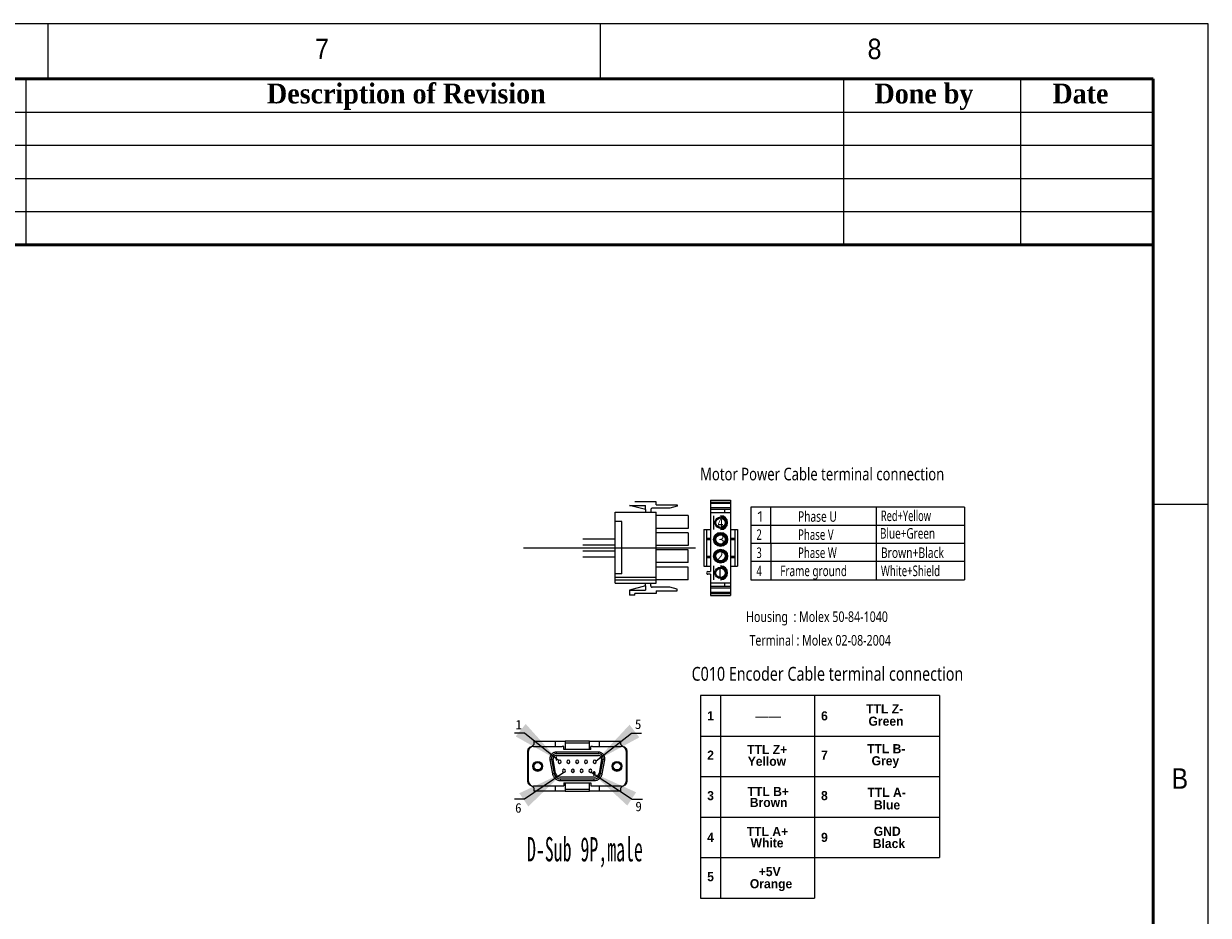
# Model space of a CAD drawing. Header units: millimetres. Extents: x 75 to 6266, y 75 to 4380.
# Tile 24 of 24: x 4617 to 6225, y 3170 to 4380. Entities that reach past the tile are written whole.
import ezdxf

# ---------------------------------------------------------------- set-up
doc = ezdxf.new("R2010")
doc.units = ezdxf.units.MM
doc.header["$LTSCALE"] = 15
doc.linetypes.add('CENTER', pattern=[10.16, 6.35, -1.27, 1.27, -1.27])
doc.linetypes.add('HIDDEN', pattern=[1.905, 1.27, -0.635])
for name, color, linetype in [('003', 179, 'Continuous'), ('1', 1, 'CENTER'), ('2', 2, 'HIDDEN'), ('DIMNS', 7, 'Continuous')]:
    doc.layers.add(name, color=color, linetype=linetype)
doc.styles.add('SLDTEXTSTYLE1', font='GOTHIC.TTF', dxfattribs={"width": 0.913})
doc.styles.add('SLDTEXTSTYLE12', font='SIMSUN.TTC')
doc.styles.add('SLDTEXTSTYLE2', font='TIMESBD.TTF', dxfattribs={"width": 0.933})
doc.styles.add('SLDTEXTSTYLE4', font='SIMSUN.TTC', dxfattribs={"bigfont": 'bigfont'})
doc.styles.add('SLDTEXTSTYLE6', font='ARIALBD.TTF', dxfattribs={"width": 0.948})
doc.styles.add('SLDTEXTSTYLE9', font='MSYH.TTC')
doc.styles.get("Standard").update_dxf_attribs({"font": 'MSYH.TTC'})
doc.dimstyles.new('SLDDIMSTYLE0', dxfattribs={"dimtxt": 52.5, "dimasz": 61.2, "dimexe": 0, "dimexo": 0.0625, "dimgap": 13.125, "dimtad": 2, "dimrnd": 1e-09, "dimzin": 4, "dimdsep": 46, "dimtxsty": 'SLDTEXTSTYLE9', "dimsah": 1, "dimcen": 0.09, "dimadec": 0, "dimazin": 1, "dimtfac": 1, "dimtmove": 0, "dimatfit": 0, "dimfxl": 0, "dimfrac": 2, "dimtolj": 1, "dimtzin": 12, "dimarcsym": 0})

# ---------------------------------------------------------------- blocks, each defined once
blk = doc.blocks.new('DB9')
at = {"color": 40, "linetype": 'Continuous'}
for p, q in [((-662.2, 195.2), (-662.2, 191)), ((-662.2, 195.2), (-635.4, 195.2)), ((-635.4, 195.2), (-635.4, 188.6)), ((-635.4, 195.2), (-622.7, 195.2)), ((-622.7, 195.2), (-622.7, 195.1)), ((-592.2, 195.2), (-622.7, 195.2)), ((-622.7, 195.1), (-622.7, 193.1)), ((-592.2, 195.1), (-592.2, 195.2)), ((-592.2, 195.2), (-579.5, 195.2)), ((-592.2, 193.1), (-592.2, 195.1)), ((-579.5, 188.6), (-579.5, 195.2)), ((-579.5, 195.2), (-552.7, 195.2)), ((-552.7, 191), (-552.7, 195.2)), ((-669.9, 163.7), (-669.9, 183.3)), ((-668.9, 144.5), (-668.9, 182.5)), ((-662.2, 191), (-665.1, 188.1)), ((-662.8, 188.6), (-626.6, 188.6)), ((-634, 181.3), (-634, 179.3)), ((-580.9, 181.3), (-634, 181.3)), ((-580.9, 179.3), (-634, 179.3)), ((-624.4, 188.6), (-626.6, 188.6)), ((-624.4, 184.6), (-624.4, 188.6)), ((-622.7, 184.6), (-624.4, 184.6)), ((-622.7, 193.1), (-622.7, 184.6)), ((-622.7, 193.1), (-592.2, 193.1)), ((-592.2, 184.6), (-622.7, 184.6)), ((-592.2, 184.6), (-592.2, 193.1)), ((-590.5, 184.6), (-592.2, 184.6)), ((-588.3, 188.6), (-590.5, 188.6)), ((-590.5, 184.6), (-590.5, 188.6)), ((-588.3, 188.6), (-552.1, 188.6)), ((-580.9, 181.3), (-580.9, 179.3)), ((-549.8, 188.1), (-552.7, 191)), ((-546, 182.5), (-546, 144.5)), ((-545, 183.3), (-545, 163.7)), ((-642.1, 173.2), (-642, 171.8)), ((-642, 171.8), (-638.8, 154)), ((-640, 172.1), (-636.8, 154.4)), ((-634.8, 154.7), (-638, 172.5)), ((-634.4, 175.2), (-634.6, 174.8)), ((-634.6, 174.8), (-634, 174.8)), ((-633.7, 175.2), (-634.4, 175.2)), ((-634, 177.2), (-580.9, 177.2)), ((-634, 174.8), (-634, 171.1)), ((-634, 171.1), (-633.7, 171.1)), ((-633.7, 171.1), (-633.7, 175.2)), ((-576.9, 172.5), (-580.1, 154.7)), ((-578.1, 154.4), (-574.9, 172.1)), ((-576.1, 154), (-572.9, 171.8)), ((-669.9, 144.1), (-669.9, 163.7)), ((-669.9, 163.7), (-668.9, 163.7)), ((-586.1, 149.7), (-628.8, 149.7)), ((-585.8, 154), (-586.9, 152.3)), ((-586.9, 152.3), (-586.7, 152.1)), ((-586.7, 152.1), (-585.4, 154)), ((-546, 163.7), (-545, 163.7)), ((-545, 163.7), (-545, 144.1)), ((-664.5, 138.6), (-662.2, 136.3)), ((-626.6, 138.4), (-662.8, 138.4)), ((-662.2, 136.3), (-662.2, 132.2)), ((-635.4, 138.4), (-635.4, 132.2)), ((-628.8, 147.7), (-586.1, 147.7)), ((-628.8, 145.6), (-628.8, 147.7)), ((-628.8, 145.6), (-586.1, 145.6)), ((-626.6, 138.8), (-624.4, 138.8)), ((-624.4, 142.8), (-624.4, 138.8)), ((-624.4, 142.8), (-622.7, 142.8)), ((-622.7, 142.8), (-622.7, 134.2)), ((-622.7, 142.8), (-592.2, 142.8)), ((-592.2, 134.2), (-592.2, 142.8)), ((-592.2, 142.8), (-590.5, 142.8)), ((-590.5, 142.8), (-590.5, 138.8)), ((-590.5, 138.8), (-588.3, 138.8)), ((-552.1, 138.4), (-588.3, 138.4)), ((-586.1, 145.6), (-586.1, 147.7)), ((-579.5, 132.2), (-579.5, 138.4)), ((-552.7, 136.3), (-550.4, 138.6)), ((-552.7, 132.2), (-552.7, 136.3)), ((-635.4, 132.2), (-662.2, 132.2)), ((-622.7, 132.2), (-635.4, 132.2)), ((-592.2, 134.2), (-622.7, 134.2)), ((-622.7, 134.2), (-622.7, 132.2)), ((-622.7, 132.2), (-622.7, 132.2)), ((-622.7, 132.2), (-592.2, 132.2)), ((-592.2, 132.2), (-592.2, 134.2)), ((-592.2, 132.2), (-592.2, 132.2)), ((-579.5, 132.2), (-592.2, 132.2)), ((-552.7, 132.2), (-579.5, 132.2))]:
    blk.add_line(p, q, dxfattribs=at)
at = {"color": 40}
blk.add_line((-452.2, -2.5), (-308.7, -2.5), dxfattribs=at)
at = {"color": 40, "linetype": 'Continuous', "flags": 128}
for points in [[(-642, 171.8), (-641.6, 171.8), (-641.2, 171.9), (-640.9, 172), (-640.6, 172), (-640.3, 172.1), (-640.1, 172.1), (-640, 172.1), (-640, 172.1)], [(-572.9, 171.8), (-573.3, 171.8), (-573.7, 171.9), (-574.1, 172), (-574.4, 172), (-574.6, 172.1), (-574.8, 172.1), (-574.9, 172.1), (-574.9, 172.1)], [(-638.8, 154), (-638.4, 154.1), (-638.1, 154.2), (-637.7, 154.2), (-637.4, 154.3), (-637.2, 154.3), (-637, 154.4), (-636.9, 154.4), (-636.8, 154.4)], [(-578.1, 154.4), (-578, 154.4), (-577.9, 154.4), (-577.7, 154.3), (-577.5, 154.3), (-577.2, 154.2), (-576.8, 154.2), (-576.5, 154.1), (-576.1, 154)]]:
    blk.add_lwpolyline(points, dxfattribs=at)
at = {"color": 40, "linetype": 'Continuous'}
for centre, radius in [((-657.4, 163.5), 6.1), ((-657.4, 163.5), 5.69), ((-657.4, 163.5), 4.67), ((-557.5, 163.5), 6.1), ((-557.5, 163.5), 5.69), ((-557.5, 163.5), 4.67)]:
    blk.add_circle(centre, radius, dxfattribs=at)
for centre, radius, start, end in [((-665.4, 183.3), 4.57, 94.2823, 180), ((-662.8, 182.5), 6.1, 90, 180), ((-634, 173.2), 6.1, 90, 190), ((-580.9, 173.2), 6.1, 350, 90), ((-552.1, 182.5), 6.1, 0, 90), ((-549.5, 183.3), 4.57, 0, 85.7177), ((-634, 173.2), 4.06, 90, 190), ((-629.8, 169.2), 1.98, 0, 180), ((-629.8, 169.2), 1.98, 180, 0), ((-618.7, 169.2), 1.98, 0, 180), ((-618.7, 169.2), 1.98, 180, 0), ((-607.7, 169.2), 1.98, 0, 180), ((-607.7, 169.2), 1.98, 180, 0), ((-596.6, 169.2), 1.98, 0, 180), ((-596.6, 169.2), 1.98, 180, 0), ((-585.5, 169.2), 1.98, 0, 180), ((-585.5, 169.2), 1.98, 180, 0), ((-580.9, 173.2), 4.06, 350, 90), ((-657.4, 163.9), 6.35, 220.1282, 319.8718), ((-628.8, 155.8), 8.13, 190, 270), ((-628.8, 155.8), 6.1, 190, 270), ((-624.3, 157.8), 1.98, 0, 180), ((-624.3, 157.8), 1.98, 180, 0), ((-613.2, 157.8), 1.98, 0, 180), ((-613.2, 157.8), 1.98, 180, 0), ((-602.1, 157.8), 1.98, 0, 180), ((-602.1, 157.8), 1.98, 180, 0), ((-591, 157.8), 1.98, 0, 180), ((-591, 157.8), 1.98, 180, 0), ((-586.1, 155.8), 6.1, 270, 350), ((-586.1, 155.8), 8.13, 270, 350), ((-557.5, 163.9), 6.35, 220.1282, 319.8718), ((-665.4, 144.1), 4.57, 180, 254.8919), ((-662.8, 144.5), 6.1, 180, 270), ((-552.1, 144.5), 6.1, 270, 0), ((-549.5, 144.1), 4.57, 285.1081, 0)]:
    blk.add_arc(centre, radius, start, end, dxfattribs=at)
for points, knots in [([(-634, 181.3), (-634.5, 181.3), (-635.5, 181.2), (-637, 180.8), (-638.5, 180), (-639.7, 179), (-640.6, 177.9), (-641.2, 176.9), (-641.6, 176), (-642, 174.7), (-642.1, 173.7), (-642.1, 173.2)], [0, 0, 0, 0, 0.120025, 0.239964, 0.369855, 0.499913, 0.629804, 0.694553, 0.760033, 0.879891, 1, 1, 1, 1]), ([(-572.9, 171.8), (-572.9, 172.4), (-572.7, 173.5), (-573, 175.3), (-573.7, 177), (-574.7, 178.4), (-576, 179.7), (-577.5, 180.6), (-579.2, 181.2), (-580.4, 181.3), (-580.9, 181.3)], [0, 0, 0, 0, 0.1250387, 0.2499961, 0.3749205, 0.4999979, 0.6249224, 0.7499999, 0.8748838, 1, 1, 1, 1]), ([(-638.8, 154), (-638.7, 153.5), (-638.5, 152.4), (-637.7, 150.8), (-636.7, 149.3), (-635.4, 148), (-633.9, 146.9), (-632.3, 146.2), (-630.6, 145.7), (-629.4, 145.7), (-628.8, 145.6)], [0, 0, 0, 0, 0.121122, 0.242163, 0.371008, 0.499999, 0.628844, 0.757835, 0.878805, 1, 1, 1, 1]), ([(-586.2, 156.4), (-586.2, 156.4), (-586.3, 156.4), (-586.5, 156.4), (-586.7, 156.3), (-586.8, 156.2), (-587, 156.1), (-587.1, 156.1), (-587.2, 156), (-587.3, 155.8), (-587.4, 155.7), (-587.4, 155.5), (-587.5, 155.3), (-587.5, 155.2), (-587.5, 155.1)], [0, 0, 0, 0, 0.02566, 0.128491, 0.231481, 0.3344, 0.385758, 0.488707, 0.540077, 0.636652, 0.733215, 0.829783, 0.877942, 1, 1, 1, 1]), ([(-587.5, 155.1), (-587.5, 155.1), (-587.5, 155), (-587.5, 154.8), (-587.4, 154.6), (-587.2, 154.4), (-587, 154.2), (-586.8, 154.1), (-586.5, 154), (-586.4, 154), (-586.2, 154)], [0, 0, 0, 0, 0.026645, 0.133562, 0.334999, 0.432546, 0.529963, 0.726651, 0.83159, 1, 1, 1, 1]), ([(-587.1, 155.2), (-587.1, 155.2), (-587.1, 155.3), (-587.1, 155.4), (-587, 155.6), (-586.9, 155.7), (-586.8, 155.8), (-586.7, 155.9), (-586.5, 155.9), (-586.3, 156), (-586.2, 156)], [0, 0, 0, 0, 0.038036, 0.191896, 0.345703, 0.436458, 0.52714, 0.639648, 0.752162, 1, 1, 1, 1]), ([(-586.2, 154.4), (-586.2, 154.4), (-586.3, 154.4), (-586.4, 154.4), (-586.6, 154.4), (-586.8, 154.5), (-586.9, 154.7), (-587, 154.8), (-587.1, 154.9), (-587.1, 155.1), (-587.1, 155.2), (-587.1, 155.2)], [0, 0, 0, 0, 0.037183, 0.186471, 0.307869, 0.419566, 0.645113, 0.731372, 0.813048, 0.978006, 1, 1, 1, 1]), ([(-585, 155.1), (-585, 155.2), (-585, 155.2), (-585, 155.4), (-585, 155.6), (-585.1, 155.7), (-585.2, 155.9), (-585.3, 156), (-585.4, 156.1), (-585.5, 156.2), (-585.7, 156.3), (-585.8, 156.3), (-586, 156.4), (-586.1, 156.4), (-586.2, 156.4)], [0, 0, 0, 0, 0.025994, 0.130219, 0.234554, 0.286583, 0.39088, 0.490543, 0.540262, 0.639933, 0.739563, 0.789269, 0.893251, 1, 1, 1, 1]), ([(-586.2, 156), (-586.2, 156), (-586.1, 156), (-586, 155.9), (-585.8, 155.9), (-585.6, 155.8), (-585.5, 155.7), (-585.4, 155.5), (-585.3, 155.4), (-585.3, 155.2), (-585.3, 155.2)], [0, 0, 0, 0, 0.037953, 0.190431, 0.304799, 0.415118, 0.637748, 0.728087, 0.813033, 1, 1, 1, 1]), ([(-585.3, 155.2), (-585.3, 155.1), (-585.3, 155.1), (-585.3, 154.9), (-585.4, 154.8), (-585.5, 154.6), (-585.6, 154.5), (-585.8, 154.4), (-585.9, 154.4), (-586.1, 154.4), (-586.2, 154.4)], [0, 0, 0, 0, 0.038548, 0.194019, 0.288815, 0.475404, 0.576458, 0.665863, 0.77713, 1, 1, 1, 1]), ([(-586.2, 154), (-586.2, 154), (-586.1, 154), (-586, 154), (-585.9, 154), (-585.8, 154)], [0, 0, 0, 0, 0.1196495, 0.5984632, 1, 1, 1, 1]), ([(-586.1, 145.6), (-585.5, 145.7), (-584.4, 145.7), (-582.6, 146.2), (-581, 146.9), (-579.5, 148), (-578.2, 149.3), (-577.2, 150.8), (-576.4, 152.4), (-576.2, 153.5), (-576.1, 154)], [0, 0, 0, 0, 0.121122, 0.242163, 0.371008, 0.499999, 0.628844, 0.757835, 0.878805, 1, 1, 1, 1]), ([(-585.4, 154), (-585.4, 154), (-585.4, 154), (-585.3, 154.2), (-585.2, 154.3), (-585.1, 154.5), (-585, 154.7), (-585, 154.8), (-585, 155), (-585, 155.1), (-585, 155.1)], [0, 0, 0, 0, 0.039423, 0.197137, 0.354891, 0.512709, 0.670701, 0.749576, 0.828465, 1, 1, 1, 1])]:
    blk.add_open_spline(points, degree=3, knots=knots, dxfattribs=at)
at = {"layer": '2', "color": 40, "linetype": 'Continuous', "lineweight": 15}
for p, q in [((-452.2, 252.8), (-452.2, -2.5)), ((-151.2, 252.8), (-452.2, 252.8)), ((-427, 252.8), (-427, -2.5)), ((-308.7, 252.8), (-308.7, -2.5)), ((-151.2, 252.8), (-151.2, 48.6)), ((-452.2, 201.5), (-151.2, 201.5)), ((-452.2, 150.5), (-151.2, 150.5)), ((-452.2, 99.6), (-151.2, 99.6)), ((-452.2, 48.6), (-151.2, 48.6))]:
    blk.add_line(p, q, dxfattribs=at)
at = {"style": 'SLDTEXTSTYLE4', "width": 0.54}
blk.add_text('D-Sub 9P,male', height=30.567, dxfattribs=at).set_placement((-670.9, 43.7))
at = {"layer": '003', "color": 2, "width": 0.792254}
blk.add_text('C010 Encoder Cable terminal connection', height=17.419, rotation=0.0028, dxfattribs=at).set_placement((-463.4, 271.3, 0))
at = {"layer": '2', "color": 40, "linetype": 'Continuous', "lineweight": 15, "attachment_point": 1}
for s, insert, char_height, style in [('TTL Z-', (-243.4, 241.7), 11.52, 'SLDTEXTSTYLE6'), ('1', (-443.8, 232.8), 11.5, 'SLDTEXTSTYLE6'), ('——', (-383.2, 232.8), 11.52, 'SLDTEXTSTYLE2'), ('6', (-300.3, 232.8), 11.5, 'SLDTEXTSTYLE6'), ('Green', (-240.5, 226.1), 11.52, 'SLDTEXTSTYLE6'), ('2', (-443.8, 183.3), 11.5, 'SLDTEXTSTYLE6'), ('TTL Z+', (-393.4, 190.4), 11.52, 'SLDTEXTSTYLE6'), ('7', (-300.3, 183.3), 11.5, 'SLDTEXTSTYLE6'), ('TTL B-', (-242.3, 191.4), 11.52, 'SLDTEXTSTYLE6'), ('Yellow', (-392.7, 175.6), 11.52, 'SLDTEXTSTYLE6'), ('Grey', (-236.6, 176.2), 11.52, 'SLDTEXTSTYLE6'), ('TTL B+', (-392.9, 137.5), 11.52, 'SLDTEXTSTYLE6'), ('TTL A-', (-241.8, 136.4), 11.52, 'SLDTEXTSTYLE6'), ('3', (-443.8, 132.3), 11.5, 'SLDTEXTSTYLE6'), ('Brown', (-390.1, 123.7), 11.52, 'SLDTEXTSTYLE6'), ('8', (-300.3, 132.3), 11.5, 'SLDTEXTSTYLE6'), ('Blue', (-233.7, 120.6), 11.52, 'SLDTEXTSTYLE6'), ('4', (-443.8, 79.7), 11.5, 'SLDTEXTSTYLE6'), ('TTL A+', (-393.9, 87.2), 11.52, 'SLDTEXTSTYLE6'), ('9', (-300.3, 79.7), 11.5, 'SLDTEXTSTYLE6'), ('GND', (-233.8, 87.4), 11.52, 'SLDTEXTSTYLE6'), ('White', (-389.1, 72.8), 11.52, 'SLDTEXTSTYLE6'), ('Black', (-235.1, 72), 11.52, 'SLDTEXTSTYLE6'), ('5', (-443.8, 30.2), 11.5, 'SLDTEXTSTYLE6'), ('+5V', (-378.8, 36.6), 11.52, 'SLDTEXTSTYLE6'), ('Orange', (-390, 21.3), 11.52, 'SLDTEXTSTYLE6')]:
    blk.add_mtext(s, dxfattribs=dict(at, insert=insert, char_height=char_height, style=style))
at = {"layer": 'DIMNS', "char_height": 12, "attachment_point": 1, "style": 'SLDTEXTSTYLE12'}
for s, insert in [('1', (-685.3, 221.9)), ('5', (-534.9, 222.5)), ('6', (-685.9, 117.1)), ('9', (-534.3, 118.9))]:
    blk.add_mtext(s, dxfattribs=dict(at, insert=insert))
at = {"layer": 'DIMNS'}
for points in [[(-631.1, 170.7), (-674, 205.1), (-686.7, 205.1)], [(-583.9, 170.4), (-539.1, 205.1), (-526.4, 205.1)], [(-624.4, 155.8), (-674, 121.9), (-686.7, 121.9)], [(-589.9, 156.2), (-538.2, 121.9), (-525.5, 121.9)]]:
    blk.add_leader(points, dimstyle='SLDDIMSTYLE0', dxfattribs=at)

msp = doc.modelspace()

# ---------------------------------------------------------------- linework, layer by layer
at = {"color": 7, "linetype": 'Continuous', "lineweight": 18}
for p, q in [((6225, 4380), (75, 4380)), ((4650, 4380), (4650, 4305)), ((5400, 4305), (5400, 4380)), ((6225, 75), (6225, 4380)), ((150, 4305), (6150, 4305)), ((4620, 4305), (4620, 4080)), ((5730, 4305), (5730, 4080)), ((5970, 4305), (5970, 4080)), ((6150, 4305), (6150, 4080)), ((6150, 4305), (6150, 150)), ((4350, 4260), (6150, 4260)), ((4350, 4215), (6150, 4215)), ((4350, 4170), (6150, 4170)), ((4350, 4125), (6150, 4125)), ((6225, 3727.5), (6150, 3727.5))]:
    msp.add_line(p, q, dxfattribs=at)
at = {"color": 7, "linetype": 'Continuous', "lineweight": 50}
for p, q in [((6150, 4305), (150, 4305)), ((6150, 4305), (6150, 150)), ((6150, 4080), (4350, 4080))]:
    msp.add_line(p, q, dxfattribs=at)
at = {"ltscale": 10}
for p, q in [((5475.5096009, 3731.1229599), (5446.4758525, 3731.1215192)), ((5475.5097992, 3727.1548408), (5475.5096009, 3731.1229599)), ((5419.9565936, 3717.0514094), (5475.5103007, 3717.0541641)), ((5419.961375, 3620.7342693), (5419.9565936, 3717.0514094)), ((5439.2613211, 3726.4315637), (5461.0802986, 3726.4326462)), ((5461.0805872, 3720.6608317), (5439.2613211, 3726.4315637)), ((5461.0805872, 3720.6608317), (5461.0802986, 3726.4326462)), ((5461.0805872, 3720.6608317), (5461.0807668, 3717.0534487)), ((5468.2953531, 3720.6611909), (5468.2955327, 3717.0538079)), ((5494.0965446, 3722.4661622), (5470.0989573, 3722.4649717)), ((5475.5097992, 3727.1548408), (5503.9767618, 3727.1562505)), ((5475.51508, 3620.7370271), (5475.5103007, 3717.0541641)), ((5503.9768647, 3725.1141137), (5494.0965446, 3722.4661622)), ((5503.9767618, 3727.1562505), (5503.9768647, 3725.1141137)), ((5894.2024331, 3723.8437651), (5604.1419185, 3723.8293683)), ((5604.1419185, 3723.8293683), (5604.1467997, 3625.4834355)), ((5630.9635365, 3723.8306996), (5630.9684178, 3625.4847667)), ((5774.0121679, 3723.8377996), (5774.0170492, 3625.4918668)), ((5428.9756792, 3704.4260155), (5419.9572208, 3704.425568)), ((5428.9792063, 3633.3605583), (5428.9756792, 3704.4260155)), ((5518.7991251, 3712.5470827), (5475.5105234, 3712.5449364)), ((5518.7991251, 3712.5470827), (5518.7999838, 3695.231643)), ((5893.8037478, 3699.2544227), (5604.1431388, 3699.2428851)), ((5518.7999838, 3695.231643), (5475.5113841, 3695.2294937)), ((5518.800288, 3689.0990903), (5475.5116864, 3689.0969441)), ((5518.800288, 3689.0990903), (5518.8011468, 3671.7836506)), ((5376.2197978, 3681.1557722), (5419.9583739, 3681.1579412)), ((5376.2202035, 3672.9790396), (5419.9587795, 3672.9812086)), ((5518.8011468, 3671.7836506), (5475.5125471, 3671.7815014)), ((5894.2048739, 3674.6679395), (5604.1443591, 3674.6564019)), ((5376.2206081, 3664.8023021), (5419.9591872, 3664.8044731)), ((5376.2210127, 3656.6255646), (5419.9595918, 3656.6277356)), ((5518.8014353, 3666.0118361), (5475.5128336, 3666.0096898)), ((5518.802294, 3648.6963964), (5518.8014353, 3666.0118361)), ((5894.2060941, 3650.0843155), (5604.1455794, 3650.0699187)), ((5518.802294, 3648.6963964), (5475.5136943, 3648.6942471)), ((5518.8025983, 3642.5638437), (5475.5139986, 3642.5616945)), ((5518.803459, 3625.2484011), (5518.8025983, 3642.5638437)), ((5428.9792063, 3633.3605583), (5419.9607479, 3633.3601108)), ((5419.961375, 3620.7342693), (5475.51508, 3620.7370271)), ((5461.0857247, 3617.1289237), (5461.0855451, 3620.7363067)), ((5468.3004907, 3617.1292829), (5468.3003141, 3620.7366679)), ((5518.803459, 3625.2484011), (5475.5148573, 3625.2462548)), ((5604.1467997, 3625.4834355), (5894.2073144, 3625.4978323)), ((5461.0857247, 3617.1289237), (5439.2670288, 3611.3560306)), ((5439.2670288, 3611.3560306), (5461.0860113, 3611.3571121)), ((5439.2670288, 3611.3560306), (5439.2673694, 3604.5020008)), ((5446.4821373, 3604.502357), (5439.2673694, 3604.5020008)), ((5475.5157768, 3606.6682293), (5446.4820284, 3606.6667886)), ((5446.4821373, 3604.502357), (5446.4820284, 3606.6667886)), ((5461.0857247, 3617.1289237), (5461.0860113, 3611.3571121)), ((5494.1018618, 3615.3268712), (5470.1042745, 3615.3256807)), ((5475.5155815, 3610.6363503), (5503.9825451, 3610.637765)), ((5475.5155815, 3610.6363503), (5475.5157768, 3606.6682293)), ((5503.9824452, 3612.6799039), (5494.1018618, 3615.3268712)), ((5503.9825451, 3610.637765), (5503.9824452, 3612.6799039))]:
    msp.add_line(p, q, dxfattribs=at)
at = {"color": 7, "linetype": 'Continuous'}
for p, q in [((5549.4098398, 3733.695525), (5576.6606037, 3733.6968775)), ((5549.4098398, 3733.695525), (5549.4146564, 3636.6525267)), ((5549.409975, 3730.9704486), (5576.660739, 3730.9718011)), ((5576.6606037, 3733.6968775), (5576.6670359, 3604.1043557)), ((5549.4100577, 3729.3051241), (5576.6608216, 3729.3064767)), ((5549.4103507, 3723.4007919), (5576.6611147, 3723.4021445)), ((5549.4104634, 3721.1298949), (5576.6612274, 3721.1312475)), ((5549.4106889, 3716.5881009), (5576.6614528, 3716.5894535)), ((5568.4859982, 3721.1308417), (5568.4862236, 3716.5890477)), ((5553.5520791, 3712.4471218), (5553.5530206, 3693.4787272)), ((5540.328228, 3693.8786801), (5549.411816, 3693.879131)), ((5540.328228, 3693.8786801), (5540.3307077, 3643.9189462)), ((5543.9616632, 3693.8788605), (5543.9641429, 3643.9191266)), ((5576.6625799, 3693.8804835), (5585.7461679, 3693.8809344)), ((5582.1127327, 3693.880754), (5582.1152124, 3643.9210202)), ((5585.7461679, 3693.8809344), (5585.7486476, 3643.9212005)), ((5543.9622505, 3682.0465239), (5549.4124033, 3682.0467944)), ((5543.9623395, 3680.2534785), (5549.4124923, 3680.253749)), ((5576.6631672, 3682.0481469), (5582.11332, 3682.0484175)), ((5576.6632562, 3680.2551016), (5582.113409, 3680.2553721)), ((5543.9634666, 3657.5445085), (5549.4136194, 3657.5447791)), ((5543.9635556, 3655.7514632), (5549.4137084, 3655.7517337)), ((5576.6643833, 3657.5461316), (5582.1145361, 3657.5464021)), ((5576.6644723, 3655.7530862), (5582.1146251, 3655.7533568)), ((5540.3307077, 3643.9189462), (5549.4142957, 3643.9193971)), ((5545.7812212, 3636.6523464), (5549.4146564, 3636.6525267)), ((5553.5554605, 3644.3202119), (5553.556402, 3625.3518174)), ((5576.6650596, 3643.9207496), (5585.7486476, 3643.9212005)), ((5549.4148367, 3633.0190915), (5545.7814015, 3633.0189112)), ((5549.4148367, 3633.0190915), (5549.4162719, 3604.1030031)), ((5549.4154228, 3621.2104271), (5576.6661868, 3621.2117797)), ((5568.4909576, 3621.2113739), (5568.491183, 3616.6695799)), ((5549.4156482, 3616.6686331), (5576.6664122, 3616.6699857)), ((5549.415761, 3614.3977362), (5576.6665249, 3614.3990887)), ((5549.416054, 3608.493404), (5576.6668179, 3608.4947565)), ((5549.4161367, 3606.8280795), (5576.6669006, 3606.8294321)), ((5549.4162719, 3604.1030031), (5576.6670359, 3604.1043557))]:
    msp.add_line(p, q, dxfattribs=at)
msp.add_line((5894.2024331, 3723.8437651), (5894.2024331, 3625.497832))
for centre, radius in [((5563.0367471, 3702.9633952), 7.7891767), ((5563.0367471, 3702.9633952), 6.3585116), ((5563.0378742, 3680.2544253), 9.4839716), ((5563.0378742, 3680.2544253), 8.6975355), ((5563.0378742, 3680.2544253), 7.7891767), ((5563.0378742, 3680.2544253), 6.3585116), ((5563.0390014, 3657.5454553), 9.4839716), ((5563.0390014, 3657.5454553), 8.6975355), ((5563.0390014, 3657.5454553), 7.7891767), ((5563.0390014, 3657.5454553), 6.3585116), ((5563.0401285, 3634.8364854), 7.7891767), ((5563.0401285, 3634.8364854), 6.3585116)]:
    msp.add_circle(centre, radius, dxfattribs=at)
at = {"ltscale": 10}
for centre, start, end in [((5470.0990456, 3720.6612792), 90.0028428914, 180.0028428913), ((5470.1041832, 3617.1293712), 180.0028428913, 270.0028428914)]:
    msp.add_arc(centre, 1.8036918, start, end, dxfattribs=at)
at = {"color": 7, "linetype": 'Continuous'}
for centre, radius, start, end in [((5563.0367471, 3702.9633952), 9.4839716, 270.0028438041, 90.0028438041), ((5563.0367471, 3702.9633952), 8.6975355, 270.0028438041, 90.0028438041), ((5545.7813113, 3634.8356288), 1.8167176, 90.0028438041, 270.0028438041), ((5563.0401285, 3634.8364854), 9.4839716, 270.0028438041, 90.0028438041), ((5563.0401285, 3634.8364854), 8.6975355, 270.0028438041, 90.0028438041)]:
    msp.add_arc(centre, radius, start, end, dxfattribs=at)
at = {"layer": '1', "ltscale": 10}
msp.add_line((5295.5608162, 3668.8866644), (5528.9526708, 3668.8982485), dxfattribs=at)
at = {"layer": '2', "ltscale": 10}
for p, q in [((5419.9609707, 3628.850883), (5475.5146777, 3628.8536378)), ((5419.9611503, 3625.2435001), (5475.5148573, 3625.2462548))]:
    msp.add_line(p, q, dxfattribs=at)

# ---------------------------------------------------------------- block references
at = {"xscale": 1.076995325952, "yscale": 1.076995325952, "zscale": 1.076995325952}
msp.add_blockref('DB9', (6022.7775148, 3196.286932), dxfattribs=at)

# ---------------------------------------------------------------- texts
at = {"color": 7, "linetype": 'Continuous', "lineweight": 0}
for s, insert, char_height, attachment_point, style in [('7', (5012.5, 4359.694659), 27.78125, 1, 'SLDTEXTSTYLE1'), ('8', (5762.5, 4359.694659), 27.78125, 1, 'SLDTEXTSTYLE1'), ('Description of Revision', (5136.4603123, 4298.7848965), 27, 2, 'SLDTEXTSTYLE2'), ('Done by', (5839.0391775, 4298.7848965), 27, 2, 'SLDTEXTSTYLE2'), ('Date', (6051.4183893, 4298.7848965), 27, 2, 'SLDTEXTSTYLE2'), ('B', (6175, 3369.694599), 27.78125, 1, 'SLDTEXTSTYLE1')]:
    msp.add_mtext(s, dxfattribs=dict(at, insert=insert, char_height=char_height, attachment_point=attachment_point, style=style))
at = {"layer": '003', "color": 2}
for s, height, width, p in [('Motor Power Cable terminal connection', 17.165835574, 0.792254, (5535.1640168, 3760.3470441, 0.0000008)), ('1', 14.304863, 1.0125, (5611.6529478, 3704.1605545)), ('Phase U', 14.30486298, 0.738281, (5668.1571582, 3704.163359)), ('Red+Yellow', 14.30486298, 0.675, (5780.5572679, 3705.13504)), ('4', 14.304863, 0.675, (5559.1780117, 3696.2673373)), ('3', 14.304863, 0.9, (5558.7955614, 3672.8308609)), ('2', 14.304863, 0.675, (5611.6541681, 3679.5740713)), ('Phase V', 14.30486298, 0.701733, (5668.1583768, 3679.5768758)), ('Blue+Green', 14.30486298, 0.723214, (5779.3330761, 3681.2793909)), ('3', 14.304863, 0.675, (5611.6553884, 3654.9875881)), ('Phase W', 14.30486298, 0.701733, (5668.1595971, 3654.9903926)), ('Brown+Black', 14.304862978, 0.75, (5780.6315839, 3654.995975)), ('2', 14.304863, 0.9, (5557.3664184, 3650.6863195)), ('1', 14.304863, 1.0125, (5556.3332178, 3627.7652718)), ('4', 14.304863, 0.675, (5611.6566087, 3630.4011049)), ('Frame ground', 14.304862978, 0.721068, (5644.0213558, 3630.4027112)), ('White+Shield', 14.304862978, 0.698276, (5780.6328042, 3630.4094918)), ('Housing  : Molex 50-84-1040 ', 14.304862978, 0.775532, (5597.574518, 3568.2101035)), ('Terminal : Molex 02-08-2004', 14.304862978, 0.775532, (5602.1205881, 3536.1872142))]:
    msp.add_text(s, height=height, rotation=360.0028438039, dxfattribs=dict(at, width=width)).set_placement(p)

doc.saveas('drawing.dxf')
